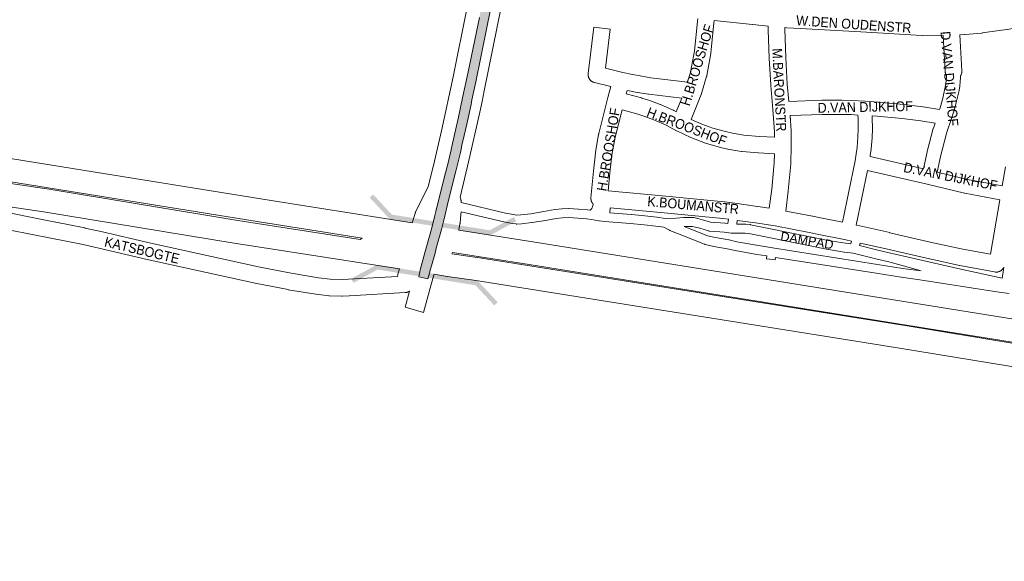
# Paper-space layout 'Layout1' of a CAD drawing. Header units: metres. Extents: x 123097 to 144122, y 392739 to 407589.
# Tile 118 of 256: x 132185 to 132955, y 394143 to 394566. Entities that reach past the tile are written whole.
import ezdxf
from ezdxf.enums import TextEntityAlignment as Align

# ---------------------------------------------------------------- set-up
doc = ezdxf.new("R2010")
doc.units = ezdxf.units.M
doc.header["$MEASUREMENT"] = 0
for name, color, linetype, lineweight in [('gs-anno-wegen algemeen tekst', 7, 'Continuous', 0), ('gs-knt-aanvullende hoofdweg', 7, 'Continuous', 0), ('gs-knt-autosnelweg', 7, 'Continuous', 0), ('gs-knt-fietspaden', 7, 'Continuous', 0), ('gs-knt-wegen algemeen', 7, 'Continuous', 0), ('gs-symb-viaduct', 7, 'Continuous', 0), ('gs-vlk-plantopografie wegen algemeen', 7, 'Continuous', 0), ('ir-ARC-asfalt-hoofdwegen-te inspecteren', 5, 'Continuous', 0)]:
    doc.layers.add(name, color=color, linetype=linetype, lineweight=lineweight)
doc.styles.add('Style-Arial', font='arial.ttf')

# ---------------------------------------------------------------- blocks, each defined once
blk = doc.blocks.new('gg0-viaduct_6')
at = {"layer": 'gs-symb-viaduct', "linetype": 'Continuous'}
blk.add_hatch(color=7, dxfattribs=at).paths.add_polyline_path([(-55.76, -16.89), (-58, -14), (-40, 0), (40, 0), (58, -14), (55.76, -16.89), (38.75, -3.66), (-38.75, -3.66)])

psp = doc.layouts.get("Layout1")

# ---------------------------------------------------------------- hatches: boundary and pattern name
at = {"layer": 'ir-ARC-asfalt-hoofdwegen-te inspecteren', "linetype": 'Continuous', "lineweight": 13}
psp.add_hatch(color=5, dxfattribs=at).paths.add_polyline_path([(132546.075, 394578.505), (132544.003, 394568.2), (132535.303, 394525.592), (132530.928, 394505.225), (132527.65, 394490.095), (132524.821, 394477.614), (132522.01, 394464.788), (132521.883, 394464.419), (132521.672, 394463.488), (132519.381, 394453.359), (132518.845, 394451.504), (132516.286, 394441.764), (132510.066, 394416.354), (132509.796, 394415.321), (132509.254, 394413.251), (132507, 394404.637), (132506.818, 394403.944), (132506.782, 394403.805), (132506.738, 394403.642), (132502.73, 394388.827), (132501.739, 394385.164), (132497.827, 394370.704), (132497.443, 394369.288), (132497.416, 394369.187), (132497.569, 394369.149), (132496.557, 394365.424), (132503.702, 394363.661), (132504.941, 394368.07), (132505.172, 394368.891), (132505.34, 394369.499), (132509.326, 394383.916), (132510.345, 394387.597), (132514.439, 394402.403), (132514.712, 394403.394), (132516.191, 394409.543), (132520.199, 394426.208), (132525.499, 394447.946), (132526.823, 394453.205), (132528.905, 394461.472), (132529.731, 394464.751), (132530.339, 394468.479), (132531.023, 394471.282), (132534.139, 394484.755), (132537.482, 394500), (132538.249, 394503.607), (132541.254, 394517.737), (132545.192, 394536.929), (132553.337, 394577.041)], flags=0)

# ---------------------------------------------------------------- linework, layer by layer
at = {"layer": 'gs-anno-wegen algemeen tekst', "color": 7, "linetype": 'Continuous', "flags": 128}
for points in [[(132786.131, 394502.494), (132811.755, 394503.372), (132811.953, 394503.375), (132827.282, 394503.346), (132827.431, 394503.344), (132835.266, 394503.118), (132835.403, 394503.112), (132845.545, 394502.566), (132845.623, 394502.561), (132855.931, 394501.859), (132856.073, 394501.848), (132875.77, 394499.994), (132875.935, 394499.976), (132890.805, 394498.124), (132890.951, 394498.103), (132903.962, 394496.127), (132904.411, 394497.461), (132906.128, 394504.076), (132908.347, 394513.478), (132908.758, 394515.888), (132909.132, 394519.197), (132909.254, 394521.199), (132909.277, 394522.666)], [(132920.293, 394522.5), (132920.27, 394520.907), (132920.261, 394520.656), (132920.123, 394518.386), (132920.112, 394518.244), (132920.098, 394518.102), (132919.691, 394514.497), (132919.672, 394514.343), (132919.648, 394514.189), (132919.182, 394511.455), (132919.15, 394511.285), (132919.113, 394511.115), (132916.84, 394501.485), (132916.81, 394501.366), (132915.028, 394494.502), (132914.976, 394494.314), (132914.917, 394494.128), (132912.929, 394488.226), (132909.591, 394478.318), (132904.978, 394460.519), (132902.021, 394447.143), (132925.809, 394441.508), (132952.985, 394436.448)], [(132920.294, 394522.503), (132920.293, 394522.5)], [(132827.896, 394408.069), (132837.93, 394456.116), (132838.807, 394461.597), (132839.405, 394466.356), (132840.103, 394474.837), (132840.317, 394481.101), (132840.213, 394489.331), (132840.057, 394491.826), (132834.879, 394492.104), (132827.187, 394492.326), (132812.032, 394492.355), (132786.995, 394491.498)], [(132849.603, 394459.323), (132891.291, 394449.658), (132894.239, 394462.994), (132894.285, 394463.187), (132898.973, 394481.274), (132899.026, 394481.463), (132899.085, 394481.65), (132900.39, 394485.523), (132889.37, 394487.197), (132874.655, 394489.03), (132855.112, 394490.87), (132851.141, 394491.14), (132851.22, 394489.883), (132851.227, 394489.745), (132851.231, 394489.607), (132851.338, 394481.111), (132851.335, 394480.854), (132851.112, 394474.329), (132851.096, 394474.065), (132850.378, 394465.334), (132850.354, 394465.098), (132849.729, 394460.13), (132849.703, 394459.948), (132849.603, 394459.323)], [(132951.132, 394425.584), (132923.66, 394430.699), (132923.399, 394430.754), (132894.212, 394437.668), (132847.592, 394448.477), (132838.669, 394405.747)], [(132952.985, 394436.448), (132955.5, 394451.203)], [(132943.858, 394382.921), (132951.132, 394425.584)]]:
    psp.add_lwpolyline(points, dxfattribs=at)
at = {"layer": 'gs-knt-aanvullende hoofdweg', "color": 7, "linetype": 'Continuous', "flags": 128}
for points in [[(132491.537, 394407.582), (132493.691, 394414.843), (132493.775, 394415.106), (132493.871, 394415.366), (132493.977, 394415.622), (132494.094, 394415.873), (132504.053, 394436.046), (132508.078, 394452.232), (132514.383, 394479.401), (132523.495, 394521.738), (132545.034, 394628.371), (132564.079, 394724.323), (132564.085, 394724.354), (132567.889, 394743.046), (132568.291, 394749.101), (132568.316, 394749.378), (132568.352, 394749.654), (132568.4, 394749.927), (132570.194, 394759.034)], [(132587.791, 394708.504), (132547.829, 394510.83), (132546.133, 394502.441), (132546.118, 394502.371), (132543.761, 394491.832), (132535.802, 394456.252), (132535.793, 394456.21), (132529.046, 394427.674), (132529.443, 394426.073), (132529.613, 394425.388), (132529.648, 394425.235), (132529.676, 394425.08), (132529.696, 394424.923), (132529.71, 394424.766), (132529.716, 394424.609), (132529.74, 394423.398)]]:
    psp.add_lwpolyline(points, dxfattribs=at)
for points in [[(132508.686, 394367.401), (132508.525, 394366.816), (132508.524, 394366.813), (132508.523, 394366.81), (132500.458, 394337.482, -0.2501766), (132500.451, 394337.476)], [(132500.451, 394337.476), (132500.447, 394337.475), (132485.982, 394341.453, -0.3845629), (132485.976, 394341.465), (132489.477, 394354.198)]]:
    psp.add_lwpolyline(points, format="xyb", dxfattribs=at)
at = {"layer": 'gs-knt-autosnelweg', "color": 7, "linetype": 'Continuous', "flags": 128}
for points in [[(131553.836, 394558.09), (131573.919, 394553.214), (131890.187, 394502.928), (132062.161, 394476.308), (132062.214, 394476.3), (132381.292, 394424.985), (132491.537, 394407.582)], [(131478.898, 394546.978), (131482.328, 394546.48), (131546.021, 394537.567), (131546.201, 394537.54), (131783.101, 394499.477), (131783.275, 394499.447), (131837.996, 394489.551), (131875.325, 394483.121), (131898.483, 394479.486), (132205.853, 394434.046), (132206.005, 394434.022), (132355.129, 394409.368), (132450.717, 394394.465), (132452.417, 394395.515), (132378.469, 394407.187), (132378.443, 394407.191), (132059.379, 394458.504), (131887.412, 394485.123), (131887.375, 394485.129), (131570.731, 394535.475), (131570.722, 394535.476), (131479.489, 394550.079)], [(132481.448, 394371.437), (132352.312, 394391.57), (132352.23, 394391.583), (132203.141, 394416.231), (131895.808, 394461.666), (131895.729, 394461.678), (131872.465, 394465.329), (131872.333, 394465.351), (131834.899, 394471.799), (131834.826, 394471.812), (131781.14, 394481.521), (131780.158, 394481.699)], [(132527.853, 394401.85), (132585.848, 394392.696), (132585.873, 394392.692), (133607.056, 394228.524), (133701.406, 394214.669), (133701.636, 394214.633), (133875.515, 394184.49), (133913.487, 394178.509)], [(132583.022, 394374.899), (132522.903, 394384.389), (132522.558, 394383.162), (132542.32, 394380.438), (132542.505, 394380.41), (132873.743, 394327.693), (132873.787, 394327.686), (133031.536, 394301.782), (133251.36, 394266.263), (133393.378, 394243.642), (133537.215, 394221.132), (133537.266, 394221.124), (133622.96, 394207.213), (133742.648, 394188.534), (133698.673, 394196.858), (133604.377, 394210.705), (133604.256, 394210.723), (132583.03, 394374.898), (132583.026, 394374.898), (132583.022, 394374.899)], [(133918.037, 394142.869), (133917.844, 394142.9), (133830.638, 394156.263), (133830.585, 394156.271), (133740.467, 394170.636), (133620.155, 394189.413), (133620.1, 394189.421), (133534.404, 394203.332), (133390.58, 394225.84), (133390.556, 394225.844), (133248.516, 394248.469), (133248.496, 394248.472), (133028.65, 394283.994), (133028.627, 394283.998), (132870.889, 394309.9), (132539.766, 394362.599), (132519.222, 394365.431), (132518.788, 394365.502), (132514.371, 394366.333), (132508.686, 394367.401)]]:
    psp.add_lwpolyline(points, dxfattribs=at)
at = {"layer": 'gs-knt-fietspaden', "color": 7, "linetype": 'Continuous', "flags": 128}
for points in [[(132529.74, 394423.398), (132564.569, 394415.074), (132570.744, 394413.943), (132570.747, 394413.942), (132570.752, 394413.941)], [(132570.752, 394413.941), (132573.263, 394413.618), (132576.437, 394413.812), (132584.261, 394414.626), (132594.507, 394416.36), (132603.02, 394417.87), (132603.154, 394417.891), (132603.288, 394417.907), (132608.453, 394418.417), (132608.556, 394418.426), (132608.659, 394418.431), (132613.701, 394418.63), (132613.816, 394418.633), (132613.931, 394418.632), (132614.046, 394418.627), (132621.352, 394418.195), (132621.435, 394418.189), (132628.473, 394417.606), (132628.616, 394417.591), (132630.791, 394417.321), (132632.005, 394418.769), (132632.86, 394420.866), (132633.085, 394422.074)], [(132646.399, 394419.25), (132646.032, 394415.332), (132662.855, 394413.92), (132662.888, 394413.917), (132673.484, 394412.925), (132673.53, 394412.92), (132682.707, 394411.939), (132682.842, 394411.922), (132689.427, 394410.959), (132698.02, 394411.296), (132703.737, 394411.731), (132703.851, 394411.738), (132703.967, 394411.741), (132708.878, 394411.792), (132708.999, 394411.791), (132709.121, 394411.786), (132711.36, 394411.654), (132711.53, 394411.64), (132711.701, 394411.617), (132711.869, 394411.586), (132714.676, 394411.001), (132714.781, 394410.978), (132714.886, 394410.951), (132718.422, 394409.984), (132718.513, 394409.957), (132724.845, 394408.04), (132728.117, 394407.746), (132732.61, 394407.48), (132732.688, 394407.474), (132735.991, 394407.205), (132736.125, 394407.192), (132738.334, 394406.926), (132738.752, 394410.345)], [(132745.712, 394409.43), (132745.353, 394406.492), (132752.216, 394406.421), (132752.357, 394406.416), (132752.499, 394406.406), (132755.692, 394406.114), (132755.819, 394406.1), (132755.945, 394406.082), (132756.071, 394406.059), (132801.523, 394396.827), (132816.866, 394393.791), (132830.437, 394391.544), (132834.47, 394391.068), (132835.038, 394393.225)], [(132773.246, 394387.96), (132855.421, 394375.04), (132855.429, 394375.039), (132874.823, 394371.943), (132889.388, 394369.922), (132865.365, 394376.71), (132854.13, 394379.338), (132854.077, 394379.351), (132836.452, 394383.766), (132829.533, 394384.582), (132829.371, 394384.605), (132815.666, 394386.874), (132815.558, 394386.894), (132800.134, 394389.945), (132754.861, 394399.141), (132752.001, 394399.403), (132741.357, 394399.513), (132741.317, 394399.514), (132741.31, 394399.514), (132741.187, 394399.519), (132741.145, 394399.522), (132741.138, 394399.522), (132741.018, 394399.533), (132740.974, 394399.538), (132735.354, 394400.214), (132732.157, 394400.474), (132727.649, 394400.741), (132727.542, 394400.749), (132723.858, 394401.08), (132723.715, 394401.096), (132723.573, 394401.117), (132723.432, 394401.145), (132723.293, 394401.178), (132723.155, 394401.217), (132716.524, 394403.225), (132713.138, 394404.151), (132710.689, 394404.661), (132708.829, 394404.771), (132704.201, 394404.723), (132707.614, 394403.25), (132722.298, 394397.398), (132728.757, 394395.986), (132739.167, 394394.208), (132739.265, 394394.19), (132739.362, 394394.169), (132745.445, 394392.771), (132762.235, 394389.807), (132773.238, 394387.961), (132773.241, 394387.961), (132773.246, 394387.96)], [(132841.883, 394391.654), (132841.386, 394389.767), (132855.756, 394386.167), (132866.933, 394383.552), (132920.614, 394371.339), (132952.846, 394364.286), (132953.572, 394369.112), (132954.136, 394372.861)]]:
    psp.add_lwpolyline(points, dxfattribs=at)
psp.add_lwpolyline([(132958.247, 394352.396), (132948.799, 394353.606), (132948.707, 394353.62), (132888.488, 394362.959), (132873.822, 394364.994), (132873.752, 394365.005), (132854.327, 394368.106), (132775.712, 394380.466), (132775.467, 394378.501, -0.3689574), (132775.456, 394378.493), (132768.509, 394379.361, -0.3689536), (132768.501, 394379.372), (132768.778, 394381.591), (132761.059, 394382.886), (132761.03, 394382.891), (132744.136, 394385.873), (132744.048, 394385.89), (132743.96, 394385.909), (132737.887, 394387.305), (132727.495, 394389.08), (132727.336, 394389.111), (132720.517, 394390.602), (132720.377, 394390.636), (132720.239, 394390.675), (132720.102, 394390.72), (132719.968, 394390.77), (132705.004, 394396.733), (132704.981, 394396.743), (132692.913, 394401.65), (132692.778, 394401.708), (132692.645, 394401.772), (132688.163, 394404.049), (132681.893, 394404.966), (132672.807, 394405.937), (132662.251, 394406.926), (132641.913, 394408.633), (132641.88, 394408.636), (132641.869, 394408.637), (132637.685, 394409.042), (132637.535, 394409.06), (132637.385, 394409.084), (132631.717, 394410.132), (132627.821, 394410.616), (132620.896, 394411.19), (132613.805, 394411.609), (132609.04, 394411.421), (132604.113, 394410.934), (132595.719, 394409.446), (132595.692, 394409.441), (132585.322, 394407.685), (132585.211, 394407.668), (132585.099, 394407.655), (132577.089, 394406.822), (132576.94, 394406.81), (132573.359, 394406.591), (132573.193, 394406.584), (132573.027, 394406.586), (132572.861, 394406.596), (132572.696, 394406.613), (132569.758, 394406.992), (132569.666, 394407.005), (132569.575, 394407.02), (132563.212, 394408.185), (132563.12, 394408.204), (132563.028, 394408.224), (132529.693, 394416.191)], format="xyb", dxfattribs=at)
at = {"layer": 'gs-knt-wegen algemeen', "color": 7, "linetype": 'Continuous', "flags": 128}
psp.add_lwpolyline([(132633.085, 394422.074), (132633, 394422.161), (132632.997, 394422.165), (132632.891, 394422.285), (132632.789, 394422.402), (132632.783, 394422.409), (132632.687, 394422.53), (132632.591, 394422.652), (132632.585, 394422.659), (132632.494, 394422.785), (132632.404, 394422.911), (132632.402, 394422.915), (132632.399, 394422.919), (132632.315, 394423.049), (132632.231, 394423.18), (132632.229, 394423.184), (132632.226, 394423.188), (132632.149, 394423.322), (132632.071, 394423.456), (132632.069, 394423.461), (132631.996, 394423.603), (132631.925, 394423.741), (132631.921, 394423.749), (132631.857, 394423.89), (132631.793, 394424.032), (132631.791, 394424.036), (132631.732, 394424.185), (132631.676, 394424.329), (132631.672, 394424.338), (132631.623, 394424.484), (132631.573, 394424.631), (132631.571, 394424.636), (132631.57, 394424.641), (132631.527, 394424.789), (132631.484, 394424.943), (132631.483, 394424.948), (132631.447, 394425.099), (132631.411, 394425.254), (132631.383, 394425.411), (132631.355, 394425.564), (132631.354, 394425.569), (132631.333, 394425.727), (132631.313, 394425.881), (132631.313, 394425.885), (132631.312, 394425.89), (132631.3, 394426.045), (132631.287, 394426.204), (132631.286, 394426.209), (132631.281, 394426.364), (132631.276, 394426.523), (132631.279, 394426.683), (132631.282, 394426.843), (132631.292, 394427.002), (132631.302, 394427.157), (132633.163, 394447.858), (132633.176, 394447.988), (132634.196, 394457.239), (132634.213, 394457.376), (132634.845, 394462.17), (132634.878, 394462.391), (132637.293, 394476.856), (132637.345, 394477.129), (132637.408, 394477.4), (132644.6, 394505.464), (132644.607, 394505.49), (132646.824, 394513.996), (132633.981, 394517.231), (132633.68, 394517.315), (132633.383, 394517.413), (132633.09, 394517.526), (132632.804, 394517.652), (132632.524, 394517.792), (132632.251, 394517.945), (132631.985, 394518.111), (132631.728, 394518.29), (132631.48, 394518.481), (132631.241, 394518.683), (132631.013, 394518.897), (132630.794, 394519.122), (132630.587, 394519.357), (132630.392, 394519.601), (132630.208, 394519.855), (132630.037, 394520.117), (132629.879, 394520.387), (132629.733, 394520.665), (132629.602, 394520.949), (132629.484, 394521.239), (132629.38, 394521.534), (132629.291, 394521.834), (132629.216, 394522.138), (132629.155, 394522.445), (132629.11, 394522.755), (132629.08, 394523.067), (132629.064, 394523.38), (132629.064, 394523.693), (132629.078, 394524.006), (132629.108, 394524.317), (132633.446, 394560.58, -0.3686828), (132633.457, 394560.588), (132646.366, 394559.044, -0.3686826), (132646.374, 394559.033), (132642.716, 394528.458), (132656.244, 394525.049), (132663.741, 394523.473), (132669.716, 394522.363), (132678.22, 394521.008), (132706.832, 394517.526), (132709.156, 394525.341), (132712.216, 394541.977), (132714.49, 394564.936), (132714.518, 394565.177), (132714.804, 394567.268)], format="xyb", dxfattribs=at)
for points in [[(132727.749, 394565.833), (132727.434, 394563.532), (132725.146, 394540.424), (132725.114, 394540.156), (132725.071, 394539.888), (132721.898, 394522.642), (132721.851, 394522.414), (132721.797, 394522.189), (132721.735, 394521.965)], [(132769.778, 394561.368), (132757.834, 394562.5), (132757.731, 394562.511), (132727.749, 394565.833)], [(132774.821, 394474.586), (132774.765, 394478.751), (132773.644, 394496.261), (132771.87, 394514.971), (132771.85, 394515.248), (132770.764, 394536.231), (132770.759, 394536.328), (132769.947, 394558.427), (132769.778, 394561.368)], [(132782.889, 394560.154), (132782.949, 394559.106), (132782.956, 394558.972), (132783.769, 394536.855), (132784.845, 394516.061), (132786.131, 394502.494)], [(132906.632, 394553.905), (132905.752, 394553.866), (132905.556, 394553.86), (132905.361, 394553.86), (132890.272, 394554.085), (132890, 394554.094), (132842.351, 394556.798), (132842.348, 394556.799), (132794.95, 394559.512), (132784.552, 394560.008), (132784.272, 394560.028), (132782.889, 394560.154)], [(132966.816, 394560.602), (132956.703, 394558.781), (132956.48, 394558.745), (132937.305, 394555.974), (132937.144, 394555.953), (132936.983, 394555.936), (132923.66, 394554.684), (132923.346, 394554.662), (132919.64, 394554.494)], [(132909.277, 394522.666), (132909.131, 394522.918), (132908.984, 394523.201), (132908.851, 394523.492), (132908.733, 394523.789), (132908.629, 394524.091), (132908.54, 394524.398), (132908.467, 394524.709), (132908.409, 394525.023), (132908.366, 394525.34), (132908.339, 394525.658), (132906.632, 394553.905)], [(132919.64, 394554.494), (132921.335, 394526.444), (132921.347, 394526.124), (132921.342, 394525.805), (132921.322, 394525.486), (132921.287, 394525.168), (132921.236, 394524.853), (132921.169, 394524.54), (132921.088, 394524.232), (132920.991, 394523.927), (132920.879, 394523.628), (132920.753, 394523.334), (132920.613, 394523.047), (132920.458, 394522.767), (132920.294, 394522.503)], [(132721.735, 394521.965), (132717.745, 394508.544), (132717.69, 394508.367), (132717.651, 394508.252), (132717.647, 394508.24), (132717.583, 394508.066), (132717.54, 394507.958), (132709.624, 394488.39), (132718.06, 394484.752), (132726.72, 394481.657), (132735.561, 394479.121), (132741.961, 394477.726), (132750.961, 394476.179), (132763.057, 394475.143), (132774.821, 394474.586)], [(132920.294, 394522.503), (132920.293, 394522.5)], [(132685.626, 394499.997), (132695.582, 394495.598), (132695.785, 394495.504), (132695.984, 394495.403), (132697.989, 394494.347), (132702.284, 394504.963), (132676.527, 394508.098), (132676.29, 394508.131), (132667.585, 394509.518), (132667.419, 394509.547), (132661.286, 394510.687), (132661.137, 394510.716), (132659.513, 394511.058), (132658.828, 394508.432), (132670.716, 394505.184), (132670.945, 394505.117), (132677.429, 394503.087), (132677.726, 394502.986), (132682.012, 394501.414), (132682.138, 394501.366), (132685.36, 394500.108), (132685.62, 394500), (132685.623, 394499.999), (132685.626, 394499.997)], [(132774.723, 394461.556), (132762.317, 394462.143), (132762.07, 394462.16), (132749.574, 394463.23), (132749.3, 394463.259), (132749.027, 394463.3), (132739.613, 394464.919), (132739.33, 394464.974), (132732.685, 394466.422), (132732.481, 394466.47), (132720.768, 394469.909), (132709.358, 394474.248), (132698.319, 394479.46), (132698.304, 394479.467), (132698.292, 394479.474), (132690.116, 394483.779), (132680.491, 394488.032), (132677.465, 394489.213), (132673.389, 394490.708), (132667.169, 394492.656), (132655.57, 394495.825), (132650.089, 394474.437), (132647.738, 394460.357), (132647.13, 394455.743), (132646.125, 394446.627), (132644.852, 394432.465)], [(132786.995, 394491.498), (132787.769, 394479.419), (132787.777, 394479.255), (132787.781, 394479.09), (132787.932, 394467.843), (132787.93, 394467.56), (132787.517, 394453.884), (132787.508, 394453.683), (132787.492, 394453.483), (132785.565, 394432.608), (132785.543, 394432.402)], [(132770.752, 394418.977), (132772.61, 394433.907), (132774.509, 394454.479), (132774.723, 394461.556)], [(132644.852, 394432.465), (132689.863, 394428.351), (132689.905, 394428.347), (132735.787, 394423.848), (132735.978, 394423.826), (132743.85, 394422.819), (132743.896, 394422.813), (132761.655, 394420.414), (132761.8, 394420.393)], [(132785.543, 394432.402), (132783.597, 394416.768)], [(132163.105, 394417.854), (132211.33, 394408.427), (132211.38, 394408.417)], [(132738.752, 394410.345), (132734.421, 394410.899), (132688.656, 394415.387), (132646.399, 394419.25)], [(132761.8, 394420.393), (132770.752, 394418.977)], [(132783.597, 394416.768), (132804.484, 394412.859), (132804.71, 394412.812), (132810.874, 394411.431), (132827.896, 394408.069)], [(132211.38, 394408.417), (132235.577, 394403.488), (132235.658, 394403.471), (132249.198, 394400.531), (132249.311, 394400.505), (132287.113, 394391.592), (132371.299, 394373.003), (132396.825, 394368.067), (132418.107, 394364.566), (132427.407, 394363.544), (132436.732, 394363.286), (132441.671, 394363.458), (132480.01, 394365.627)], [(132835.038, 394393.225), (132830.598, 394394.264), (132808.27, 394398.673), (132808.107, 394398.708), (132801.975, 394400.082), (132775.273, 394405.079), (132759.838, 394407.522), (132745.712, 394409.43)], [(132485.966, 394352.925), (132485.922, 394352.921), (132442.336, 394350.454), (132442.194, 394350.448), (132436.981, 394350.267), (132436.778, 394350.263), (132436.575, 394350.266), (132426.781, 394350.537), (132426.515, 394350.549), (132426.25, 394350.573), (132416.512, 394351.643), (132416.339, 394351.664), (132416.166, 394351.69), (132394.621, 394355.234), (132394.442, 394355.266), (132368.743, 394360.236), (132368.575, 394360.271), (132284.26, 394378.888), (132284.17, 394378.909), (132246.379, 394387.82), (132232.937, 394390.738), (132208.807, 394395.654), (132160.885, 394405.022)], [(132838.669, 394405.747), (132841.57, 394405.068), (132864.908, 394399.834), (132864.943, 394399.826), (132898.95, 394392.002), (132922.2, 394387.026), (132943.858, 394382.921)], [(132954.136, 394372.861), (132954.087, 394372.747), (132953.946, 394372.46), (132953.791, 394372.181), (132953.622, 394371.909), (132953.441, 394371.647), (132953.246, 394371.393), (132953.04, 394371.149), (132952.822, 394370.916), (132952.592, 394370.693), (132952.352, 394370.482), (132952.102, 394370.283), (132951.843, 394370.097), (132951.574, 394369.924), (132951.298, 394369.764), (132951.014, 394369.618), (132950.794, 394369.518), (132950.723, 394369.485), (132950.426, 394369.368), (132950.123, 394369.265), (132949.816, 394369.177), (132949.505, 394369.104), (132949.191, 394369.046), (132948.874, 394369.004), (132948.555, 394368.978), (132948.236, 394368.967), (132947.917, 394368.972), (132947.598, 394368.993), (132947.28, 394369.029), (132946.965, 394369.081), (132919.7, 394374.248), (132919.549, 394374.278), (132896.176, 394379.281), (132896.079, 394379.303), (132862.041, 394387.134), (132841.883, 394391.654)], [(132480.01, 394365.627), (132480.177, 394366.658), (132480.218, 394366.885), (132480.267, 394367.111), (132480.324, 394367.334), (132481.448, 394371.437)], [(132485.972, 394352.925), (132485.969, 394352.925), (132485.966, 394352.925)], [(132485.972, 394352.925), (132485.969, 394352.925), (132485.966, 394352.925)], [(132489.477, 394354.198), (132489.435, 394354.166), (132489.31, 394354.078), (132489.175, 394353.985), (132489.045, 394353.903), (132488.906, 394353.818), (132488.772, 394353.742), (132488.629, 394353.663), (132488.491, 394353.594), (132488.345, 394353.522), (132488.204, 394353.46), (132488.054, 394353.396), (132487.91, 394353.34), (132487.758, 394353.283), (132487.611, 394353.234), (132487.456, 394353.185), (132487.307, 394353.143), (132487.15, 394353.102), (132486.999, 394353.068), (132486.84, 394353.034), (132486.688, 394353.007), (132486.528, 394352.981), (132486.374, 394352.961), (132486.213, 394352.944), (132486.059, 394352.931), (132485.972, 394352.925)]]:
    psp.add_lwpolyline(points, dxfattribs=at)
at = {"layer": 'gs-vlk-plantopografie wegen algemeen', "color": 7, "linetype": 'Continuous', "flags": 128}
psp.add_lwpolyline([(132529.693, 394416.191), (132529.651, 394414.323), (132529.645, 394414.176), (132529.632, 394414.03), (132528.901, 394407.179), (132528.881, 394407.022), (132528.853, 394406.865), (132527.853, 394401.85)], dxfattribs=at)
at = {"layer": 'ir-ARC-asfalt-hoofdwegen-te inspecteren', "color": 5, "linetype": 'Continuous', "lineweight": 13}
psp.add_lwpolyline([(132544.003, 394568.2), (132535.303, 394525.592), (132530.928, 394505.225), (132527.65, 394490.095), (132524.821, 394477.614), (132522.01, 394464.788), (132521.883, 394464.419), (132521.672, 394463.488), (132519.381, 394453.359), (132518.845, 394451.504), (132516.286, 394441.764), (132510.066, 394416.354), (132509.796, 394415.321), (132509.254, 394413.251), (132507, 394404.637), (132506.818, 394403.944), (132506.782, 394403.805), (132506.738, 394403.642), (132502.73, 394388.827), (132501.739, 394385.164), (132497.827, 394370.704), (132497.443, 394369.288), (132497.416, 394369.187), (132497.569, 394369.149), (132496.557, 394365.424), (132503.702, 394363.661), (132504.941, 394368.07), (132505.172, 394368.891), (132505.34, 394369.499), (132509.326, 394383.916), (132510.345, 394387.597), (132514.439, 394402.403), (132514.712, 394403.394), (132516.191, 394409.543), (132520.199, 394426.208), (132525.499, 394447.946), (132526.823, 394453.205), (132528.905, 394461.472), (132529.731, 394464.751), (132530.339, 394468.479), (132531.023, 394471.282), (132534.139, 394484.755), (132537.482, 394500), (132538.249, 394503.607), (132541.254, 394517.737), (132545.192, 394536.929), (132553.337, 394577.041)], dxfattribs=at)

# ---------------------------------------------------------------- block references
at = {"layer": 'gs-symb-viaduct', "color": 7, "linetype": 'Continuous'}
for p, rotation in [((132513.324, 394404.22), 170.9075233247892), ((132503.257, 394368.455), 350.9075233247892)]:
    psp.add_blockref('gg0-viaduct_6', p, dxfattribs=dict(at, rotation=rotation))

# ---------------------------------------------------------------- texts
at = {"layer": 'gs-anno-wegen algemeen tekst', "color": 7, "linetype": 'Continuous', "style": 'Style-Arial', "width": 0.909091}
for s, rotation, p in [('W.DEN OUDENSTR', 356.155864, (132836.803, 394562.855)), ('H.BROOSHOF', 72.973277, (132714.399, 394530.901)), ('D.VAN DIJKHOF', 274.969391, (132911.621, 394520.241)), ('M.BARONSTR', 272.962742, (132778.564, 394511.474)), ('D.VAN DIJKHOF', 1.057176, (132845.765, 394498.119)), ('H.BROOSHOF', 80.537978, (132644.913, 394464.851)), ('H.BROOSHOF', 339.01985, (132706.247, 394482.775)), ('D.VAN DIJKHOF', 348.603023, (132912.457, 394443.781)), ('K.BOUMANSTR', 354.958258, (132711.19, 394421.33))]:
    psp.add_text(s, height=7.7, rotation=rotation, dxfattribs=at).set_placement(p, align=Align.MIDDLE_CENTER)
at = {"layer": 'gs-anno-wegen algemeen tekst', "color": 7, "style": 'Style-Arial'}
psp.add_text('DAMPAD', height=7, rotation=350.3578, dxfattribs=at).set_placement((132800.268, 394393.743), align=Align.MIDDLE_CENTER)
at = {"layer": 'gs-anno-wegen algemeen tekst', "color": 7, "style": 'Style-Arial', "width": 0.909091}
psp.add_text('KATSBOGTE', height=7.7, rotation=346.659189, dxfattribs=at).set_placement((132280.237, 394386.083), align=Align.MIDDLE_CENTER)

doc.saveas('drawing.dxf')
